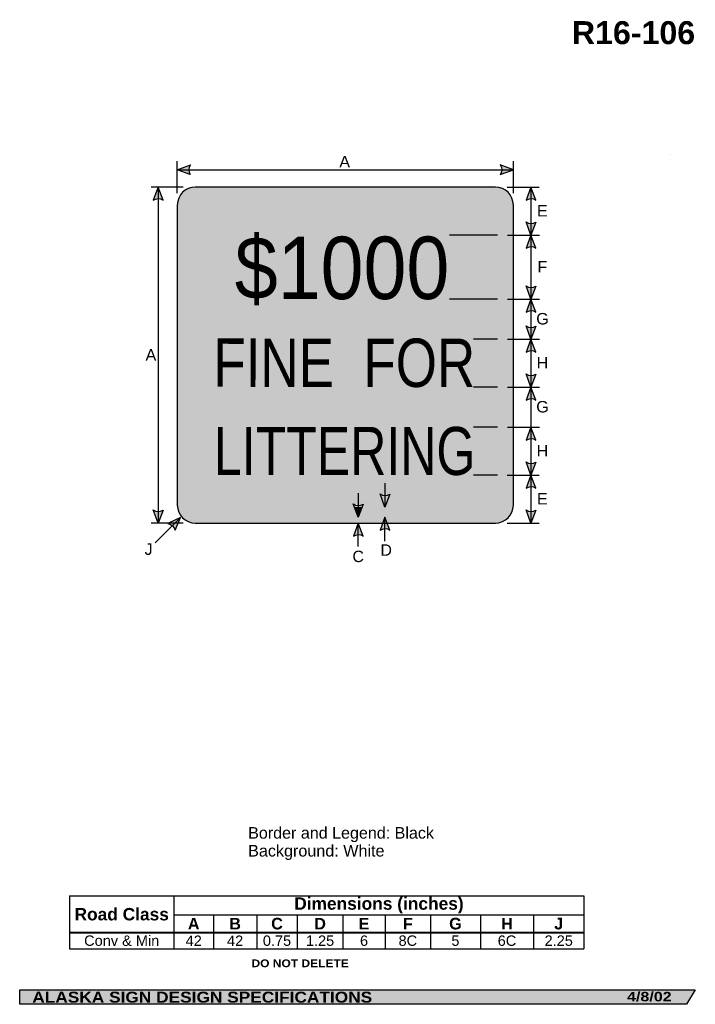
# Model space of a CAD drawing. Header units: feet. Extents: x 7 to 92, y 0 to 123.
import ezdxf
from ezdxf.enums import TextEntityAlignment as Align

# ---------------------------------------------------------------- set-up
doc = ezdxf.new("R2010")
doc.units = ezdxf.units.FT
doc.header["$MEASUREMENT"] = 0
doc.layers.add('Sign', color=7, linetype='Continuous')
doc.styles.add('ARIAL', font='arial.ttf')
doc.styles.add('ARIAL B', font='arialbd.ttf')
doc.styles.add('ARIAL BLACK B', font='ariblk.ttf')
doc.styles.add('ARIAL BLACK BI', font='ariblk.ttf')
doc.styles.add('FHWA SERIES C2000EX', font='txt')

# ---------------------------------------------------------------- blocks, each defined once
blk = doc.blocks.new('*T2')
at = {"color": 0, "linetype": 'ByBlock', "lineweight": -2, "transparency": 16777216}
for p, q in [((0, 0), (64.29680717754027, 0)), ((0, 0), (0, -6.611875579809)), ((13.04942427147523, 0), (13.04942427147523, -4.553775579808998)), ((64.29680717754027, 0), (64.29680717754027, -6.611875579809)), ((13.04942427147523, -2.3558341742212), (64.29680717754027, -2.3558341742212)), ((17.99648459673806, -2.3558341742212), (17.99648459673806, -4.553775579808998)), ((23.39768891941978, -2.3558341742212), (23.39768891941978, -4.553775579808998)), ((28.47230998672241, -2.3558341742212), (28.47230998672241, -4.553775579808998)), ((34.15562186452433, -2.3558341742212), (34.15562186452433, -4.553775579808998)), ((39.46844938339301, -2.3558341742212), (39.46844938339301, -4.553775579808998)), ((45.10523707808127, -2.3558341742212), (45.10523707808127, -4.553775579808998)), ((51.36594805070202, -2.3558341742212), (51.36594805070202, -4.553775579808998)), ((57.9960353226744, -2.3558341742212), (57.9960353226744, -4.553775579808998)), ((0, -4.553775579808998), (64.29680717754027, -4.553775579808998)), ((0, -4.598775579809), (64.29680717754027, -4.598775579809)), ((13.04942427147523, -4.598775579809), (13.04942427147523, -6.611875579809)), ((17.99648459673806, -4.598775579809), (17.99648459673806, -6.611875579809)), ((23.39768891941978, -4.598775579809), (23.39768891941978, -6.611875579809)), ((28.47230998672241, -4.598775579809), (28.47230998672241, -6.611875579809)), ((34.15562186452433, -4.598775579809), (34.15562186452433, -6.611875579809)), ((39.46844938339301, -4.598775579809), (39.46844938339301, -6.611875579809)), ((45.10523707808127, -4.598775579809), (45.10523707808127, -6.611875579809)), ((51.36594805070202, -4.598775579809), (51.36594805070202, -6.611875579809)), ((57.9960353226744, -4.598775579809), (57.9960353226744, -6.611875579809)), ((0, -6.611875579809), (64.29680717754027, -6.611875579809))]:
    blk.add_line(p, q, dxfattribs=at)
at = {"color": 18, "transparency": 16777216, "attachment_point": 5}
for s, insert, char_height, width, style in [('Road Class', (6.524712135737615, -2.288137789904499), 1.55, 12.92942427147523, 'ARIAL B'), ('Dimensions (inches)', (38.67311572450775, -1.177917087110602), 1.55, 51.12738290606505, 'ARIAL B'), ('A', (15.52295443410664, -3.4660548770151), 1.45, 4.827060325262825, 'ARIAL B'), ('B', (20.69708675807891, -3.4660548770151), 1.45, 5.281204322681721, 'ARIAL B'), ('C', (25.9349994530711, -3.4660548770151), 1.45, 4.954621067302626, 'ARIAL B'), ('D', (31.31396592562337, -3.4660548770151), 1.45, 5.563311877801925, 'ARIAL B'), ('E', (36.81203562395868, -3.4660548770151), 1.45, 5.19282751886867, 'ARIAL B'), ('F', (42.28684323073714, -3.4660548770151), 1.45, 5.516787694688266, 'ARIAL B'), ('G', (48.23559256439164, -3.4660548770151), 1.45, 6.140710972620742, 'ARIAL B'), ('H', (54.68099168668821, -3.4660548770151), 1.45, 6.510087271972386, 'ARIAL B'), ('J', (61.14642125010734, -3.4660548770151), 1.45, 6.180771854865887, 'ARIAL B'), ('Conv & Min', (6.524712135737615, -5.594075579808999), 1.3, 12.92942427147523, 'ARIAL'), ('42', (15.52295443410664, -5.594075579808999), 1.3, 4.827060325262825, 'ARIAL'), ('42', (20.69708675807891, -5.594075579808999), 1.3, 5.281204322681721, 'ARIAL'), ('0.75', (25.9349994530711, -5.594075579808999), 1.3, 4.954621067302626, 'ARIAL'), ('1.25', (31.31396592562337, -5.594075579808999), 1.3, 5.563311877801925, 'ARIAL'), ('6', (36.81203562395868, -5.594075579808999), 1.3, 5.19282751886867, 'ARIAL'), ('8C', (42.28684323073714, -5.594075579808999), 1.3, 5.516787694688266, 'ARIAL'), ('5', (48.23559256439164, -5.594075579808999), 1.3, 6.140710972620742, 'ARIAL'), ('6C', (54.68099168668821, -5.594075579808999), 1.3, 6.510087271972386, 'ARIAL'), ('2.25', (61.14642125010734, -5.594075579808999), 1.3, 6.180771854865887, 'ARIAL')]:
    blk.add_mtext(s, dxfattribs=dict(at, insert=insert, char_height=char_height, width=width, style=style))

msp = doc.modelspace()

# ---------------------------------------------------------------- hatches: boundary and pattern name
h = msp.add_hatch(color=256)
h.dxf.hatch_style = 1
edge = h.paths.add_edge_path()
edge.add_line((28.72487012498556, 104.0405767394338), (27.09895835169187, 104.6551764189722))
edge.add_line((27.09895835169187, 104.6551764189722), (28.73985559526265, 105.2622806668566))
edge.add_arc((29.63148483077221, 104.6404000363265), 1.087077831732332, 145.1055563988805, 213.488929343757)
h = msp.add_hatch(color=256)
h.dxf.hatch_style = 1
edge = h.paths.add_edge_path()
edge.add_line((67.47263553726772, 104.0405767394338), (69.09854731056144, 104.6551764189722))
edge.add_line((69.09854731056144, 104.6551764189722), (67.45765006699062, 105.2622806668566))
edge.add_arc((66.56602083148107, 104.6404000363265), 1.087077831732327, -33.488929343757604, 34.894443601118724, ccw=False)
h = msp.add_hatch(color=256)
h.dxf.hatch_style = 1
edge = h.paths.add_edge_path()
edge.add_line((25.31308584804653, 100.8541726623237), (24.70010981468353, 102.4806972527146))
edge.add_line((24.70010981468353, 102.4806972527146), (24.09136756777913, 100.8404069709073))
edge.add_arc((24.71235766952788, 99.94815728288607), 1.087077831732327, 56.453865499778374, 124.8372384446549, ccw=False)
h = msp.add_hatch(color=256)
h.dxf.hatch_style = 1
edge = h.paths.add_edge_path()
edge.add_line((71.90553370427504, 100.8599300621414), (71.29255767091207, 102.4864546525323))
edge.add_line((71.29255767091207, 102.4864546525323), (70.68381542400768, 100.846164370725))
edge.add_arc((71.30480552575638, 99.95391468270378), 1.087077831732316, 56.45386549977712, 124.83723844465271, ccw=False)
h = msp.add_hatch(color=256)
h.dxf.hatch_style = 1
edge = h.paths.add_edge_path()
edge.add_line((71.90553184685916, 98.11373228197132), (71.29255581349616, 96.48720769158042))
edge.add_line((71.29255581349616, 96.48720769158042), (70.68381356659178, 98.12749797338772))
edge.add_arc((71.30480366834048, 99.01974766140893), 1.087077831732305, 235.1627615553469, 303.5461345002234)
h = msp.add_hatch(color=256)
h.dxf.hatch_style = 1
edge = h.paths.add_edge_path()
edge.add_line((71.90553184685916, 94.8606831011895), (71.29255581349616, 96.48720769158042))
edge.add_line((71.29255581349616, 96.48720769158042), (70.68381356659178, 94.84691740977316))
edge.add_arc((71.30480366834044, 93.95466772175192), 1.087077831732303, 56.45386549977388, 124.8372384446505, ccw=False)
h = msp.add_hatch(color=256)
h.dxf.hatch_style = 1
edge = h.paths.add_edge_path()
edge.add_line((71.90552936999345, 90.11373229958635), (71.29255333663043, 88.48720770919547))
edge.add_line((71.29255333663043, 88.48720770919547), (70.68381108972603, 90.12749799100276))
edge.add_arc((71.30480119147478, 91.019747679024), 1.087077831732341, 235.1627615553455, 303.5461345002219)
h = msp.add_hatch(color=256)
h.dxf.hatch_style = 1
edge = h.paths.add_edge_path()
edge.add_line((71.90552936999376, 86.8606831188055), (71.29255333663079, 88.48720770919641))
edge.add_line((71.29255333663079, 88.48720770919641), (70.68381108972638, 86.84691742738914))
edge.add_arc((71.30480119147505, 85.9546677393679), 1.087077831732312, 56.45386549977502, 124.83723844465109, ccw=False)
h = msp.add_hatch(color=256)
h.dxf.hatch_style = 1
edge = h.paths.add_edge_path()
edge.add_line((71.90552936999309, 85.11372820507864), (71.29255333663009, 83.48720361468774))
edge.add_line((71.29255333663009, 83.48720361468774), (70.6838110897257, 85.12749389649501))
edge.add_arc((71.30480119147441, 86.01974358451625), 1.087077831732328, 235.1627615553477, 303.5461345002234)
h = msp.add_hatch(color=256)
h.dxf.hatch_style = 1
edge = h.paths.add_edge_path()
edge.add_line((71.9055278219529, 81.86068313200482), (71.2925517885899, 83.48720772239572))
edge.add_line((71.2925517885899, 83.48720772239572), (70.68380954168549, 81.84691744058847))
edge.add_arc((71.30479964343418, 80.95466775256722), 1.087077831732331, 56.45386549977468, 124.83723844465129, ccw=False)
h = msp.add_hatch(color=256)
h.dxf.hatch_style = 1
edge = h.paths.add_edge_path()
edge.add_line((71.90552596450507, 79.11438337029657), (71.29254993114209, 77.4878587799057))
edge.add_line((71.29254993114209, 77.4878587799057), (70.68380768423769, 79.12814906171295))
edge.add_arc((71.3047977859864, 80.02039874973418), 1.087077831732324, 235.1627615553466, 303.5461345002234)
h = msp.add_hatch(color=256)
h.dxf.hatch_style = 1
edge = h.paths.add_edge_path()
edge.add_line((71.90552596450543, 75.86133418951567), (71.29254993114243, 77.4878587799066))
edge.add_line((71.29254993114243, 77.4878587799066), (70.68380768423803, 75.84756849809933))
edge.add_arc((71.30479778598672, 74.9553188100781), 1.087077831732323, 56.45386549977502, 124.8372384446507, ccw=False)
h = msp.add_hatch(color=256)
h.dxf.hatch_style = 1
edge = h.paths.add_edge_path()
edge.add_line((71.90552441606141, 70.86003211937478), (71.2925483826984, 72.4865567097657))
edge.add_line((71.2925483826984, 72.4865567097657), (70.68380613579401, 70.84626642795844))
edge.add_arc((71.30479623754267, 69.9540167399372), 1.087077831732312, 56.45386549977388, 124.83723844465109, ccw=False)
h = msp.add_hatch(color=256)
h.dxf.hatch_style = 1
edge = h.paths.add_edge_path()
edge.add_line((71.90696117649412, 68.11373235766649), (71.29398514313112, 66.4872077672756))
edge.add_line((71.29398514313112, 66.4872077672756), (70.68524289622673, 68.12749804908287))
edge.add_arc((71.30623299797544, 69.0197477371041), 1.087077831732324, 235.1627615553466, 303.5461345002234)
h = msp.add_hatch(color=256)
h.dxf.hatch_style = 1
edge = h.paths.add_edge_path()
edge.add_line((71.90552255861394, 64.86068317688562), (71.29254652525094, 66.48720776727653))
edge.add_line((71.29254652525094, 66.48720776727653), (70.68380427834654, 64.84691748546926))
edge.add_arc((71.30479438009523, 63.95466779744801), 1.087077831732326, 56.45386549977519, 124.83723844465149, ccw=False)
h = msp.add_hatch(color=256)
h.dxf.hatch_style = 1
edge = h.paths.add_edge_path()
edge.add_line((53.65553372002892, 64.11282226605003), (53.04255768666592, 62.48629767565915))
edge.add_line((53.04255768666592, 62.48629767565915), (52.43381543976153, 64.1265879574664))
edge.add_arc((53.05480554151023, 65.01883764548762), 1.087077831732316, 235.1627615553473, 303.5461345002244)
h = msp.add_hatch(color=256)
h.dxf.hatch_style = 1
edge = h.paths.add_edge_path()
edge.add_line((50.31699206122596, 62.86298517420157), (49.70401602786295, 61.23646058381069))
edge.add_line((49.70401602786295, 61.23646058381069), (49.09527378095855, 62.87675086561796))
edge.add_arc((49.71626388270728, 63.7690005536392), 1.08707783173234, 235.1627615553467, 303.546134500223)
h = msp.add_hatch(color=256)
h.dxf.hatch_style = 1
edge = h.paths.add_edge_path()
edge.add_line((25.31308584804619, 62.11297924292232), (24.70010981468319, 60.48645465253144))
edge.add_line((24.70010981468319, 60.48645465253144), (24.09136756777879, 62.12674493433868))
edge.add_arc((24.71235766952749, 63.01899462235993), 1.087077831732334, 235.1627615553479, 303.5461345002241)
h = msp.add_hatch(color=256)
h.dxf.hatch_style = 1
edge = h.paths.add_edge_path()
edge.add_line((71.90552070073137, 62.11297924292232), (71.29254466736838, 60.48645465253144))
edge.add_line((71.29254466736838, 60.48645465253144), (70.68380242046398, 62.12674493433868))
edge.add_arc((71.30479252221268, 63.01899462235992), 1.087077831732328, 235.1627615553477, 303.546134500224)
h = msp.add_hatch(color=256)
h.dxf.hatch_style = 1
edge = h.paths.add_edge_path()
edge.add_line((26.82274300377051, 59.59029998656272), (27.49569570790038, 61.19294046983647))
edge.add_line((27.49569570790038, 61.19294046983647), (25.92600903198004, 60.42015131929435))
edge.add_arc((25.76364083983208, 59.3452677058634), 1.087077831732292, 13.026667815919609, 81.41004076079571, ccw=False)
h = msp.add_hatch(color=256)
h.dxf.hatch_style = 1
edge = h.paths.add_edge_path()
edge.add_line((50.33391914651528, 58.85993006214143), (49.72094311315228, 60.48645465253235))
edge.add_line((49.72094311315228, 60.48645465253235), (49.11220086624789, 58.8461643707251))
edge.add_arc((49.73319096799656, 57.95391468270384), 1.087077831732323, 56.45386549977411, 124.8372384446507, ccw=False)
h = msp.add_hatch(color=256)
h.dxf.hatch_style = 1
edge = h.paths.add_edge_path()
edge.add_line((53.65683580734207, 59.60807898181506), (53.04385977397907, 61.23460357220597))
edge.add_line((53.04385977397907, 61.23460357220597), (52.43511752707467, 59.5943132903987))
edge.add_arc((53.05610762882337, 58.70206360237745), 1.08707783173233, 56.4538654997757, 124.8372384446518, ccw=False)
at = {"layer": 'Sign', "true_color": 0xffffff}
h = msp.add_hatch(color=7, dxfattribs=at)
edge = h.paths.add_edge_path(flags=0)
edge.add_spline(control_points=[(29.34854731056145, 102.4864546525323), (29.34854731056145, 102.4864546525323), (66.84854731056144, 102.4864546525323), (66.84854731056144, 102.4864546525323), (68.09035611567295, 102.4864546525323), (69.09854731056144, 101.4782634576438), (69.09854731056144, 100.2364546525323), (69.09854731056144, 100.2364546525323), (69.09854731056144, 62.73645465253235), (69.09854731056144, 62.73645465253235), (69.09854731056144, 61.49464584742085), (68.09035611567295, 60.48645465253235), (66.84854731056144, 60.48645465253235), (66.84854731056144, 60.48645465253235), (29.34854731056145, 60.48645465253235), (29.34854731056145, 60.48645465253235), (28.10673850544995, 60.48645465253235), (27.09854731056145, 61.49464584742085), (27.09854731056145, 62.73645465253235), (27.09854731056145, 62.73645465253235), (27.09854731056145, 100.2364546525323), (27.09854731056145, 100.2364546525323), (27.09854731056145, 101.4782634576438), (28.10673850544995, 102.4864546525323), (29.34854731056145, 102.4864546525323)], knot_values=[0, 0, 0, 0, 1, 1, 1, 2, 2, 2, 3, 3, 3, 4, 4, 4, 5, 5, 5, 6, 6, 6, 7, 7, 7, 8, 8, 8, 8], degree=3, periodic=0)
at = {"layer": 'Sign', "true_color": 0x000000}
h = msp.add_hatch(color=18, dxfattribs=at)
edge = h.paths.add_edge_path(flags=0)
edge.add_spline(control_points=[(29.69854731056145, 101.7364546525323), (29.69854731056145, 101.7364546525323), (66.49854731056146, 101.7364546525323), (66.49854731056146, 101.7364546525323), (67.51959010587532, 101.7364546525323), (68.34854731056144, 100.9074974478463), (68.34854731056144, 99.88645465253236), (68.34854731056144, 99.88645465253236), (68.34854731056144, 63.08645465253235), (68.34854731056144, 63.08645465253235), (68.34854731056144, 62.06541185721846), (67.51959010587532, 61.23645465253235), (66.49854731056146, 61.23645465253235), (66.49854731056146, 61.23645465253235), (29.69854731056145, 61.23645465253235), (29.69854731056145, 61.23645465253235), (28.67750451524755, 61.23645465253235), (27.84854731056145, 62.06541185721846), (27.84854731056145, 63.08645465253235), (27.84854731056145, 63.08645465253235), (27.84854731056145, 99.88645465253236), (27.84854731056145, 99.88645465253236), (27.84854731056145, 100.9074974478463), (28.67750451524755, 101.7364546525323), (29.69854731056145, 101.7364546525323)], knot_values=[0, 0, 0, 0, 1, 1, 1, 2, 2, 2, 3, 3, 3, 4, 4, 4, 5, 5, 5, 6, 6, 6, 7, 7, 7, 8, 8, 8, 8], degree=3, periodic=0)
at = {"layer": 'Sign', "true_color": 0xffffff}
h = msp.add_hatch(color=7, dxfattribs=at)
edge = h.paths.add_edge_path(flags=0)
edge.add_spline(control_points=[(30.59854731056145, 100.4864546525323), (30.59854731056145, 100.4864546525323), (65.59854731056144, 100.4864546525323), (65.59854731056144, 100.4864546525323), (66.42641984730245, 100.4864546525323), (67.09854731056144, 99.81432718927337), (67.09854731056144, 98.98645465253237), (67.09854731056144, 98.98645465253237), (67.09854731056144, 63.98645465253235), (67.09854731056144, 63.98645465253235), (67.09854731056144, 63.15858211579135), (66.42641984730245, 62.48645465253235), (65.59854731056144, 62.48645465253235), (65.59854731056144, 62.48645465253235), (30.59854731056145, 62.48645465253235), (30.59854731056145, 62.48645465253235), (29.77067477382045, 62.48645465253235), (29.09854731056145, 63.15858211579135), (29.09854731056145, 63.98645465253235), (29.09854731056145, 63.98645465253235), (29.09854731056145, 98.98645465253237), (29.09854731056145, 98.98645465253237), (29.09854731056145, 99.81432718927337), (29.77067477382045, 100.4864546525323), (30.59854731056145, 100.4864546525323)], knot_values=[0, 0, 0, 0, 1, 1, 1, 2, 2, 2, 3, 3, 3, 4, 4, 4, 5, 5, 5, 6, 6, 6, 7, 7, 7, 8, 8, 8, 8], degree=3, periodic=0)
msp.add_hatch(color=7, dxfattribs=at).paths.add_polyline_path([(49.24023656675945, 62.48614047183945), (50.17506532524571, 62.48638427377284), (49.70401602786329, 61.23646058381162)])
at = {"layer": 'Sign', "true_color": 0x000000}
msp.add_hatch(color=18, dxfattribs=at).paths.add_polyline_path([(7.399373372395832, 2.133735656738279), (91.84195454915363, 2.133735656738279), (90.75006357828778, 0.3343149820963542), (7.402168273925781, 0.3343149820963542)], flags=0)

# ---------------------------------------------------------------- linework, layer by layer
for p, q in [((13.62587181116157, 13.87589646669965), (77.92267898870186, 13.87589646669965)), ((13.62587181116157, 9.353478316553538), (77.92267898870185, 9.353478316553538)), ((13.62587181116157, 9.249409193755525), (77.92267898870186, 9.249409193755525))]:
    msp.add_line(p, q)
for points in [[(28.72487012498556, 104.0405767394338), (27.09895835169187, 104.6551764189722), (28.73985559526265, 105.2622806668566, 0.307560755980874), (28.72487012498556, 104.0405767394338, 4.141293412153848)], [(67.47263553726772, 104.0405767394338), (69.09854731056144, 104.6551764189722), (67.45765006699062, 105.2622806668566, -0.307560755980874), (67.47263553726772, 104.0405767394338, -4.141293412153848)], [(25.31308584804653, 100.8541726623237), (24.70010981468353, 102.4806972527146), (24.09136756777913, 100.8404069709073, -0.307560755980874), (25.31308584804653, 100.8541726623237, -4.141293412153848)], [(71.90553370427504, 100.8599300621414), (71.29255767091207, 102.4864546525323), (70.68381542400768, 100.846164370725, -0.307560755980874), (71.90553370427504, 100.8599300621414, -4.141293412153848)], [(71.90553184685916, 98.11373228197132), (71.29255581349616, 96.48720769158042), (70.68381356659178, 98.12749797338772, 0.307560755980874), (71.90553184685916, 98.11373228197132, 4.141293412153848)], [(71.90553184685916, 94.8606831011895), (71.29255581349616, 96.48720769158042), (70.68381356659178, 94.84691740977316, -0.307560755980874), (71.90553184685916, 94.8606831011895, -4.141293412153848)], [(71.90552936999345, 90.11373229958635), (71.29255333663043, 88.48720770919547), (70.68381108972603, 90.12749799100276, 0.307560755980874), (71.90552936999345, 90.11373229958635, 4.141293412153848)], [(71.90552936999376, 86.8606831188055), (71.29255333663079, 88.48720770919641), (70.68381108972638, 86.84691742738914, -0.307560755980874), (71.90552936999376, 86.8606831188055, -4.141293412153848)], [(71.90552936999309, 85.11372820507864), (71.29255333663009, 83.48720361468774), (70.6838110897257, 85.12749389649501, 0.307560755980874), (71.90552936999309, 85.11372820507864, 4.141293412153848)], [(71.9055278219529, 81.86068313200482), (71.2925517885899, 83.48720772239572), (70.68380954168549, 81.84691744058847, -0.307560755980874), (71.9055278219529, 81.86068313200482, -4.141293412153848)], [(71.90552596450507, 79.11438337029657), (71.29254993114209, 77.4878587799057), (70.68380768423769, 79.12814906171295, 0.307560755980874), (71.90552596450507, 79.11438337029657, 4.141293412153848)], [(71.90552596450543, 75.86133418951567), (71.29254993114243, 77.4878587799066), (70.68380768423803, 75.84756849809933, -0.307560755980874), (71.90552596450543, 75.86133418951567, -4.141293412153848)], [(71.90552441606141, 70.86003211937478), (71.2925483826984, 72.4865567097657), (70.68380613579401, 70.84626642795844, -0.307560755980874), (71.90552441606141, 70.86003211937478, -4.141293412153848)], [(71.90696117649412, 68.11373235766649), (71.29398514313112, 66.4872077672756), (70.68524289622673, 68.12749804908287, 0.307560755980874), (71.90696117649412, 68.11373235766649, 4.141293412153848)], [(71.90552255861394, 64.86068317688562), (71.29254652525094, 66.48720776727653), (70.68380427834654, 64.84691748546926, -0.307560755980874), (71.90552255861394, 64.86068317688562, -4.141293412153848)], [(53.65553372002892, 64.11282226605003), (53.04255768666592, 62.48629767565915), (52.43381543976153, 64.1265879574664, 0.307560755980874), (53.65553372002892, 64.11282226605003, 4.141293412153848)], [(50.31699206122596, 62.86298517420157), (49.70401602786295, 61.23646058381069), (49.09527378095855, 62.87675086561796, 0.307560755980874), (50.31699206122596, 62.86298517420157, 4.141293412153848)], [(25.31308584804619, 62.11297924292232), (24.70010981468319, 60.48645465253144), (24.09136756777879, 62.12674493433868, 0.307560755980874), (25.31308584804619, 62.11297924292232, 4.141293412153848)], [(71.90552070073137, 62.11297924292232), (71.29254466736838, 60.48645465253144), (70.68380242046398, 62.12674493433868, 0.307560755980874), (71.90552070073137, 62.11297924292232, 4.141293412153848)], [(26.82274300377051, 59.59029998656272), (27.49569570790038, 61.19294046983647), (25.92600903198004, 60.42015131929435, -0.307560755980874), (26.82274300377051, 59.59029998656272, -4.141293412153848)], [(50.33391914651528, 58.85993006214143), (49.72094311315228, 60.48645465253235), (49.11220086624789, 58.8461643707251, -0.307560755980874), (50.33391914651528, 58.85993006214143, -4.141293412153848)], [(53.65683580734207, 59.60807898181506), (53.04385977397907, 61.23460357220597), (52.43511752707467, 59.5943132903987, -0.307560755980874), (53.65683580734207, 59.60807898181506, -4.141293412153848)]]:
    msp.add_lwpolyline(points, format="xyb")
at = {"layer": 'Sign'}
msp.add_line((88.75098419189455, 106.5637715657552), (88.75098419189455, 106.5637715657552), dxfattribs=at)
at = {"layer": 'Sign', "color": 250, "lineweight": -3, "true_color": 0x1f1a17}
msp.add_line((88.75098419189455, 106.5637715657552), (88.75098419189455, 106.5637715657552), dxfattribs=at)
at = {"layer": 'Sign', "color": 18, "lineweight": -3, "true_color": 0x000000}
for p, q in [((27.09854731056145, 101.7280930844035), (27.09854731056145, 105.7280930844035)), ((27.09895835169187, 104.6551764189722), (69.09895835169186, 104.6551764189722)), ((69.09854731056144, 101.7280930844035), (69.09854731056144, 105.7280930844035)), ((27.84635418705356, 102.4864546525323), (23.84635418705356, 102.4864546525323)), ((24.70010981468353, 102.4806972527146), (24.70010981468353, 60.48069725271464)), ((68.34594308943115, 102.4864546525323), (72.34594308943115, 102.4864546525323)), ((71.2925576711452, 102.4872076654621), (71.2925446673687, 60.48645465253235)), ((67.09986235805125, 96.48981545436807), (61.09986235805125, 96.48981545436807)), ((68.34789621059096, 96.48720769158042), (72.34789621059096, 96.48720769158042)), ((67.09986235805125, 88.48981545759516), (61.09986235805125, 88.48981545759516)), ((68.3478962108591, 88.48720770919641), (72.3478962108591, 88.48720770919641)), ((67.09986235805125, 83.48981545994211), (64.09986235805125, 83.48981545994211)), ((68.34789621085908, 83.48720772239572), (72.34789621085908, 83.48720772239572)), ((67.09986235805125, 77.48981546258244), (64.09986235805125, 77.48981546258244)), ((68.34789621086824, 77.4878587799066), (72.34789621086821, 77.4878587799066)), ((67.09986235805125, 72.48460713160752), (64.09986235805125, 72.48460713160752)), ((68.34789621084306, 72.4865567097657), (72.34789621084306, 72.4865567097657)), ((67.09986235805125, 66.48981546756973), (64.09986235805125, 66.48981546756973)), ((68.34724517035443, 66.48720776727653), (72.34724517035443, 66.48720776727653)), ((53.04255768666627, 65.48629767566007), (53.04255768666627, 62.48629767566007)), ((49.70401602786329, 64.2346035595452), (49.70401602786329, 61.23646058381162)), ((27.84635418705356, 60.48645465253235), (23.84635418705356, 60.48645465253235)), ((27.49569570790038, 61.19294046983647), (24.31371519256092, 58.01095995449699)), ((49.72094311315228, 57.54710357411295), (49.72094311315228, 60.48645465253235)), ((53.04385977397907, 58.23460357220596), (53.04385977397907, 61.23460357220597)), ((68.34594308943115, 60.48645465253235), (72.34594308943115, 60.48645465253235))]:
    msp.add_line(p, q, dxfattribs=at)
at = {"layer": 'Sign', "color": 250, "lineweight": -3, "true_color": 0x1f1a17}
msp.add_lwpolyline([(7.399373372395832, 2.133735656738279), (91.84195454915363, 2.133735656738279), (90.75006357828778, 0.3343149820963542), (7.402168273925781, 0.3343149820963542)], close=True, dxfattribs=at)
at = {"layer": 'Sign', "color": 18, "lineweight": -3, "true_color": 0x000000}
msp.add_open_spline([(29.34854731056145, 102.4864546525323), (29.34854731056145, 102.4864546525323), (66.84854731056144, 102.4864546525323), (66.84854731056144, 102.4864546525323), (68.09035611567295, 102.4864546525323), (69.09854731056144, 101.4782634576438), (69.09854731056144, 100.2364546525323), (69.09854731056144, 100.2364546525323), (69.09854731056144, 62.73645465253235), (69.09854731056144, 62.73645465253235), (69.09854731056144, 61.49464584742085), (68.09035611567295, 60.48645465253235), (66.84854731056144, 60.48645465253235), (66.84854731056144, 60.48645465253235), (29.34854731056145, 60.48645465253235), (29.34854731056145, 60.48645465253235), (28.10673850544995, 60.48645465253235), (27.09854731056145, 61.49464584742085), (27.09854731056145, 62.73645465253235), (27.09854731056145, 62.73645465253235), (27.09854731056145, 100.2364546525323), (27.09854731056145, 100.2364546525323), (27.09854731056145, 101.4782634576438), (28.10673850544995, 102.4864546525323), (29.34854731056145, 102.4864546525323)], degree=3, knots=[0, 0, 0, 0, 1, 1, 1, 2, 2, 2, 3, 3, 3, 4, 4, 4, 5, 5, 5, 6, 6, 6, 7, 7, 7, 8, 8, 8, 8], dxfattribs=at)

# ---------------------------------------------------------------- block references
msp.add_blockref('*T2', (13.62587181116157, 13.87589646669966))

# ---------------------------------------------------------------- texts
at = {"layer": 'Sign', "color": 18, "true_color": 0x000000}
for s, height, style, p, p2 in [('R16-106', 2.873777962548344, 'ARIAL B', (76.42034225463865, 120.3452796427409), (91.82034203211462, 120.3452796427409)), ('A', 1.434945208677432, 'ARIAL', (47.34985678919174, 104.9398154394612), (48.6898567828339, 104.9398154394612)), ('E', 1.438096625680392, 'ARIAL', (72.0561123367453, 98.80720766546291), (73.39611233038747, 98.80720766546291)), ('F', 1.429672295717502, 'ARIAL', (72.1061123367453, 91.80720768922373), (73.32611236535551, 91.80720768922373)), ('G', 1.435630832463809, 'ARIAL', (71.96444567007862, 85.30720771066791), (73.52444561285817, 85.30720771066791)), ('A', 1.434945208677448, 'ARIAL', (23.13111235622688, 80.80069725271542), (24.47111234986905, 80.80069725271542)), ('H', 1.427342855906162, 'ARIAL', (72.01444567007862, 79.80720772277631), (73.45444572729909, 79.80720772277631)), ('G', 1.435630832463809, 'ARIAL', (71.96444567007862, 74.30720773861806), (73.52444561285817, 74.30720773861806)), ('LITTERING', 6.009395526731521, 'FHWA SERIES C2000EX', (31.68188064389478, 66.49348213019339), (64.34854731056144, 66.49348213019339)), ('H', 1.427342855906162, 'ARIAL', (72.01444567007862, 68.80720775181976), (73.45444572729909, 68.80720775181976)), ('E', 1.438096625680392, 'ARIAL', (72.0561123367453, 62.80720776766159), (73.39611233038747, 62.80720776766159)), ('J', 1.431640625, 'ARIAL', (23.00611235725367, 56.50231546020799), (24.00611235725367, 56.50231546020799)), ('D', 1.427342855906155, 'ARIAL', (52.48527901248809, 56.39814879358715), (53.92527906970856, 56.39814879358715)), ('C', 1.427342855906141, 'ARIAL', (48.98527901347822, 55.60648212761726), (50.42527907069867, 55.60648212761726)), ('Border and Legend: Black', 1.437400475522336, 'ARIAL', (35.95415273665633, 21.04639641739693), (59.17415141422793, 21.04639641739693)), ('Background: White', 1.443717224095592, 'ARIAL', (35.95415273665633, 18.80639641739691), (52.99415214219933, 18.80639641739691))]:
    msp.add_text(s, height=height, dxfattribs=dict(at, style=style)).set_placement(p, p2, align=Align.ALIGNED)
at = {"layer": 'Sign', "color": 18, "true_color": 0x000000, "style": 'FHWA SERIES C2000EX'}
for s, height, rotation, p, p2 in [('$1000', 7.79930274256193, 0.0405993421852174, (34.28613064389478, 88.4708154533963), (61.09986235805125, 88.48981545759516)), ('FINE  FOR', 6.044263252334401, 359.9635291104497, (31.59977904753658, 77.51431545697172), (64.32894570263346, 77.49348212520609))]:
    msp.add_text(s, height=height, rotation=rotation, dxfattribs=at).set_placement(p, p2, align=Align.ALIGNED)
at = {"layer": 'Sign', "color": 7, "true_color": 0xffffff}
for s, height, style, p, p2 in [('DO NOT DELETE', 0.9661445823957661, 'ARIAL BLACK B', (36.37326484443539, 4.975495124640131), (48.51992978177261, 4.975495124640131)), ('ALASKA SIGN DESIGN SPECIFICATIONS', 1.370356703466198, 'ARIAL BLACK BI', (8.970644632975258, 0.541447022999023), (51.45731099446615, 0.541447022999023)), ('4/8/02', 1.18380937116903, 'ARIAL BLACK BI', (83.30778503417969, 0.7043380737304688), (88.88444773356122, 0.7043380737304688))]:
    msp.add_text(s, height=height, dxfattribs=dict(at, style=style)).set_placement(p, p2, align=Align.ALIGNED)

doc.saveas('drawing.dxf')
